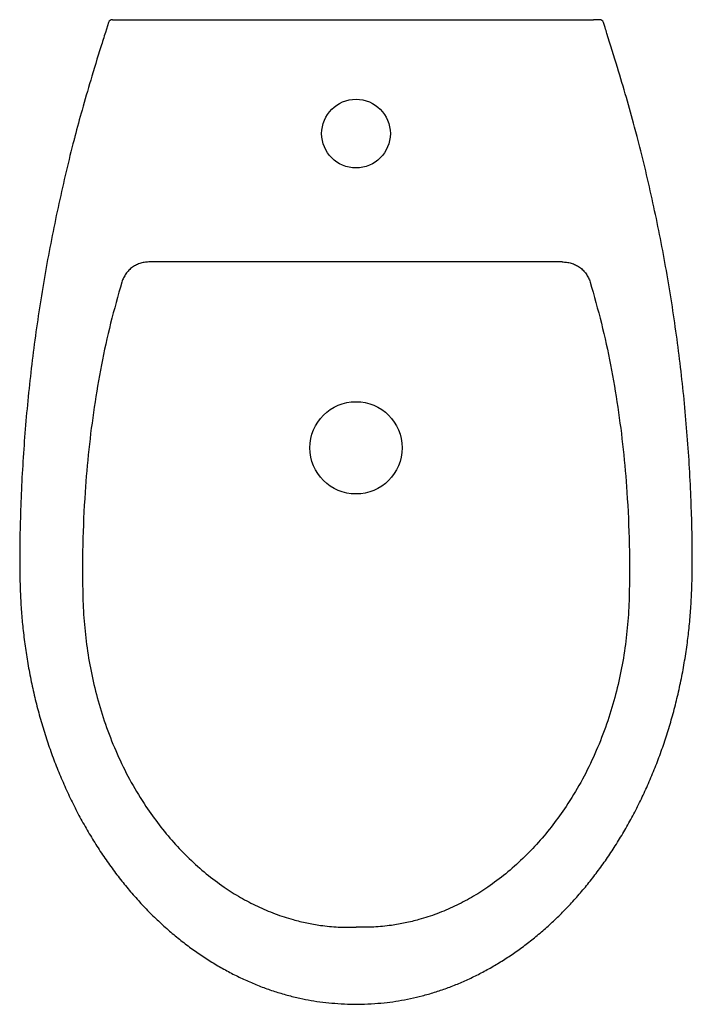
# Model space of a CAD drawing. Header units: millimetres. Extents: x 4582.358 to 4582.701, y 2497.462 to 2497.963.
import ezdxf

# ---------------------------------------------------------------- set-up
doc = ezdxf.new("R2010")
doc.units = ezdxf.units.MM
doc.layers.add('SANINDUSA', color=3, linetype='Continuous')

msp = doc.modelspace()

# ---------------------------------------------------------------- linework, layer by layer
at = {"layer": 'SANINDUSA'}
for p, q in [((4582.408641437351, 2497.963484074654), (4582.650655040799, 2497.963484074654)), ((4582.403579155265, 2497.962102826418), (4582.401968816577, 2497.957027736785)), ((4582.656557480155, 2497.959500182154), (4582.655724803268, 2497.962105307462)), ((4582.634642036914, 2497.840129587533), (4582.424654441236, 2497.840129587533))]:
    msp.add_line(p, q, dxfattribs=at)
for centre, radius in [((4582.529648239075, 2497.905484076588), 0.01749999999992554), ((4582.529648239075, 2497.745484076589), 0.02349999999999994)]:
    msp.add_circle(centre, radius, dxfattribs=at)
for centre, radius, start, end in [((4582.405491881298, 2497.961484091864), 0.001999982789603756, 89.99951813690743, 162.1265908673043), ((4582.653804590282, 2497.961484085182), 0.001999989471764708, 17.80650488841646, 90.00029364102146)]:
    msp.add_arc(centre, radius, start, end, dxfattribs=at)
for points, knots in [([(4582.405496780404, 2497.963484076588), (4582.405484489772, 2497.963484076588), (4582.405495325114, 2497.963484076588), (4582.405561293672, 2497.963484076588), (4582.40561758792, 2497.963484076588), (4582.405770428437, 2497.963484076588), (4582.405866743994, 2497.963484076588), (4582.406099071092, 2497.963484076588), (4582.406232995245, 2497.963484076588), (4582.406529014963, 2497.963484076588), (4582.406693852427, 2497.963484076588), (4582.40704350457, 2497.963484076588), (4582.407227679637, 2497.963484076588), (4582.407614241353, 2497.963484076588), (4582.407817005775, 2497.963484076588), (4582.408224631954, 2497.963484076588), (4582.408431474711, 2497.963484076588), (4582.408641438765, 2497.963484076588)], [0, 0, 0, 0, 0.125, 0.125, 0.25, 0.25, 0.375, 0.375, 0.5, 0.5, 0.625, 0.625, 0.75, 0.75, 0.875, 0.875, 1, 1, 1, 1]), ([(4582.653799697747, 2497.963484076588), (4582.653811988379, 2497.963484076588), (4582.653801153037, 2497.963484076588), (4582.653735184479, 2497.963484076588), (4582.653678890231, 2497.963484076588), (4582.653526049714, 2497.963484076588), (4582.653429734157, 2497.963484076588), (4582.653197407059, 2497.963484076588), (4582.653063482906, 2497.963484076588), (4582.652767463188, 2497.963484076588), (4582.652602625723, 2497.963484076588), (4582.652252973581, 2497.963484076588), (4582.652068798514, 2497.963484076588), (4582.651682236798, 2497.963484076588), (4582.651479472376, 2497.963484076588), (4582.651071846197, 2497.963484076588), (4582.65086500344, 2497.963484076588), (4582.650655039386, 2497.963484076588)], [0, 0, 0, 0, 0.125, 0.125, 0.25, 0.25, 0.375, 0.375, 0.5, 0.5, 0.625, 0.625, 0.75, 0.75, 0.875, 0.875, 1, 1, 1, 1]), ([(4582.672883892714, 2497.903938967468), (4582.672466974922, 2497.905570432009), (4582.670760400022, 2497.912248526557), (4582.667437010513, 2497.923980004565), (4582.662733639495, 2497.939834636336), (4582.659057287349, 2497.951691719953), (4582.656888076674, 2497.958467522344), (4582.656557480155, 2497.959500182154)], [0, 0, 0, 0, 0.0872203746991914, 0.3570202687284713, 0.6314826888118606, 0.943836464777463, 0.9999999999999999, 0.9999999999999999, 0.9999999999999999, 0.9999999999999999]), ([(4582.401968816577, 2497.957027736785), (4582.401188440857, 2497.954579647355), (4582.398608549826, 2497.94648636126), (4582.394602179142, 2497.9333196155), (4582.390150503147, 2497.918082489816), (4582.387592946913, 2497.908468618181), (4582.386389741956, 2497.903945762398)], [0, 0, 0, 0, 0.139322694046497, 0.460595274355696, 0.7462364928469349, 0.9999999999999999, 0.9999999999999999, 0.9999999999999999, 0.9999999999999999]), ([(4582.386397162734, 2497.903943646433), (4582.386252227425, 2497.903405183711), (4582.384664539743, 2497.897506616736), (4582.381921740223, 2497.886171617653), (4582.378193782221, 2497.869943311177), (4582.374807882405, 2497.853647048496), (4582.371726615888, 2497.83730665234), (4582.36896188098, 2497.820922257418), (4582.366509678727, 2497.804495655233), (4582.364371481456, 2497.788032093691), (4582.36254929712, 2497.771547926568), (4582.361045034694, 2497.755063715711), (4582.359859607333, 2497.738583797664), (4582.358989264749, 2497.722105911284), (4582.358474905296, 2497.706655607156), (4582.358243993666, 2497.693000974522), (4582.358284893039, 2497.681514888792), (4582.358573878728, 2497.67144186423), (4582.359099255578, 2497.662230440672), (4582.359880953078, 2497.653343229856), (4582.360973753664, 2497.644561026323), (4582.362381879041, 2497.635520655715), (4582.364103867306, 2497.626440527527), (4582.366158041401, 2497.617322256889), (4582.368505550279, 2497.608358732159), (4582.37114178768, 2497.599549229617), (4582.374064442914, 2497.59091020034), (4582.377264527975, 2497.582452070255), (4582.380729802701, 2497.574194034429), (4582.384449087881, 2497.566156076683), (4582.38840303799, 2497.558372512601), (4582.392592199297, 2497.550838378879), (4582.397007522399, 2497.543553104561), (4582.401645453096, 2497.536521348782), (4582.406481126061, 2497.529775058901), (4582.411497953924, 2497.523329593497), (4582.416682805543, 2497.517193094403), (4582.422024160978, 2497.511371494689), (4582.427511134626, 2497.505868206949), (4582.433134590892, 2497.50068530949), (4582.438886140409, 2497.495823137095), (4582.444758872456, 2497.491281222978), (4582.450746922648, 2497.487058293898), (4582.456838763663, 2497.483156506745), (4582.46300582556, 2497.479587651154), (4582.469229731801, 2497.476358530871), (4582.4754971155, 2497.473468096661), (4582.481814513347, 2497.470908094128), (4582.488179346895, 2497.468675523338), (4582.494589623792, 2497.466766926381), (4582.500769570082, 2497.465248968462), (4582.50680938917, 2497.464050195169), (4582.512725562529, 2497.463196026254), (4582.518950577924, 2497.462592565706), (4582.524598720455, 2497.462245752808), (4582.52822270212, 2497.462169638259), (4582.52964745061, 2497.462139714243)], [0, 0, 0, 0, 0.003142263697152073, 0.03442179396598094, 0.0657058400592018, 0.0969714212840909, 0.1282060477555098, 0.1594032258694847, 0.1905981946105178, 0.221791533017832, 0.2529502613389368, 0.2840480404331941, 0.3150616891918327, 0.3460503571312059, 0.3770258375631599, 0.4021688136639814, 0.4230025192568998, 0.4417458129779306, 0.4589476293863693, 0.4749867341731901, 0.4920100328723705, 0.5088076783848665, 0.526536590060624, 0.5440788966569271, 0.5614673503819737, 0.5787399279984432, 0.5958856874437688, 0.6128485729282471, 0.6296887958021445, 0.6463406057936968, 0.6627461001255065, 0.6788732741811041, 0.6949063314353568, 0.7107389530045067, 0.7263288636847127, 0.7416676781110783, 0.7567529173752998, 0.7715867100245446, 0.7861762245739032, 0.8005320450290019, 0.8146685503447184, 0.8286027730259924, 0.8423543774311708, 0.8559451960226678, 0.8693548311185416, 0.8824919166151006, 0.895442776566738, 0.9082328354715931, 0.9208884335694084, 0.9334372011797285, 0.9459076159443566, 0.9567345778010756, 0.9681236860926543, 0.979575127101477, 0.9919700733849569, 1, 1, 1, 1]), ([(4582.529648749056, 2497.462141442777), (4582.530508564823, 2497.462153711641), (4582.533695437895, 2497.462199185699), (4582.538984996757, 2497.462494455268), (4582.545353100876, 2497.463054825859), (4582.551463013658, 2497.463878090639), (4582.557419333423, 2497.465006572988), (4582.563535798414, 2497.466460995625), (4582.569672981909, 2497.468218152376), (4582.575916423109, 2497.470329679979), (4582.582104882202, 2497.472749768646), (4582.588237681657, 2497.475481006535), (4582.594313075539, 2497.478525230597), (4582.600324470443, 2497.48188317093), (4582.606260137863, 2497.485550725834), (4582.612106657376, 2497.489522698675), (4582.617848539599, 2497.493795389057), (4582.623476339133, 2497.498366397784), (4582.628981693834, 2497.503233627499), (4582.634359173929, 2497.508397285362), (4582.639602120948, 2497.513856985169), (4582.64470307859, 2497.519611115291), (4582.649653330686, 2497.525656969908), (4582.654443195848, 2497.531990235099), (4582.659061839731, 2497.538604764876), (4582.663497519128, 2497.545492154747), (4582.667739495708, 2497.552644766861), (4582.671775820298, 2497.560053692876), (4582.675589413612, 2497.56770603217), (4582.679175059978, 2497.575591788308), (4582.682521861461, 2497.583696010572), (4582.685617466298, 2497.592000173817), (4582.688442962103, 2497.600468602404), (4582.690995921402, 2497.609102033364), (4582.693275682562, 2497.617896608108), (4582.695277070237, 2497.626858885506), (4582.696993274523, 2497.635970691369), (4582.698369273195, 2497.644900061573), (4582.69945902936, 2497.653764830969), (4582.700222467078, 2497.662564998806), (4582.700736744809, 2497.671818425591), (4582.701011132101, 2497.681663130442), (4582.701050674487, 2497.692504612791), (4582.700854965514, 2497.704932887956), (4582.700418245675, 2497.719279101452), (4582.699647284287, 2497.735093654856), (4582.698530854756, 2497.751548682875), (4582.697097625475, 2497.767998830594), (4582.695348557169, 2497.784442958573), (4582.693284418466, 2497.800873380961), (4582.690904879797, 2497.81728589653), (4582.688212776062, 2497.833660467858), (4582.685207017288, 2497.849984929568), (4582.681895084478, 2497.866263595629), (4582.678249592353, 2497.882489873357), (4582.675241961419, 2497.8950541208), (4582.673347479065, 2497.902178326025), (4582.672879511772, 2497.903938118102)], [0, 0, 0, 0, 0.004845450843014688, 0.01795947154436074, 0.0298406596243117, 0.04086253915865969, 0.05268522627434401, 0.06398649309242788, 0.0762796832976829, 0.08864458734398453, 0.1011127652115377, 0.1137103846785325, 0.1264623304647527, 0.139392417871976, 0.1524989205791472, 0.1657676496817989, 0.1792094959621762, 0.1928178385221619, 0.2066113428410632, 0.2206063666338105, 0.2348170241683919, 0.2492543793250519, 0.2639265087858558, 0.2788379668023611, 0.2939893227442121, 0.3093764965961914, 0.3249907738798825, 0.3408396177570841, 0.3569094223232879, 0.3731599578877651, 0.3896443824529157, 0.4063082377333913, 0.4230901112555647, 0.4399405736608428, 0.4570309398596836, 0.4742763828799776, 0.4916778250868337, 0.5092696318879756, 0.5251792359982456, 0.5419988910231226, 0.5590351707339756, 0.5773965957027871, 0.5974897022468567, 0.6201232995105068, 0.6474366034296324, 0.6783657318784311, 0.7093395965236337, 0.740369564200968, 0.7714090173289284, 0.8025206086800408, 0.8336783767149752, 0.8648562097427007, 0.8960254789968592, 0.9272091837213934, 0.9584599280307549, 0.9897389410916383, 1, 1, 1, 1]), ([(4582.424654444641, 2497.840129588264), (4582.423861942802, 2497.840139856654), (4582.423076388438, 2497.840091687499), (4582.421908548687, 2497.839931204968), (4582.42152102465, 2497.839862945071), (4582.420749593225, 2497.839696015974), (4582.420364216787, 2497.839596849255), (4582.419228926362, 2497.839256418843), (4582.418497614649, 2497.83897257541), (4582.417439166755, 2497.838461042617), (4582.417092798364, 2497.838276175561), (4582.41641334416, 2497.83787686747), (4582.416078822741, 2497.837661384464), (4582.415107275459, 2497.83697639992), (4582.414505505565, 2497.836471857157), (4582.413670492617, 2497.835644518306), (4582.413403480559, 2497.835356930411), (4582.412892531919, 2497.834757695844), (4582.41264790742, 2497.834445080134), (4582.411954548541, 2497.833476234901), (4582.411553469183, 2497.832800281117), (4582.410868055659, 2497.831390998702), (4582.410583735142, 2497.830657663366), (4582.410359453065, 2497.829894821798)], [0, 0, 0, 0, 0.1250000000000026, 0.1250000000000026, 0.1875000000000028, 0.1875000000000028, 0.2500000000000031, 0.2500000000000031, 0.3750000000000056, 0.3750000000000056, 0.4375000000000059, 0.4375000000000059, 0.5000000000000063, 0.5000000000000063, 0.6250000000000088, 0.6250000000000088, 0.6875000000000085, 0.6875000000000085, 0.7500000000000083, 0.7500000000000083, 0.8750000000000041, 0.8750000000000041, 1, 1, 1, 1]), ([(4582.63464203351, 2497.840129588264), (4582.635434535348, 2497.840139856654), (4582.636220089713, 2497.840091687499), (4582.637387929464, 2497.839931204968), (4582.637775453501, 2497.839862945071), (4582.638546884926, 2497.839696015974), (4582.638932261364, 2497.839596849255), (4582.640067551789, 2497.839256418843), (4582.640798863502, 2497.83897257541), (4582.641857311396, 2497.838461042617), (4582.642203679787, 2497.838276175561), (4582.642883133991, 2497.83787686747), (4582.64321765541, 2497.837661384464), (4582.644189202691, 2497.83697639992), (4582.644790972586, 2497.836471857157), (4582.645625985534, 2497.835644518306), (4582.645892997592, 2497.835356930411), (4582.646403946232, 2497.834757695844), (4582.646648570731, 2497.834445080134), (4582.64734192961, 2497.833476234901), (4582.647743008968, 2497.832800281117), (4582.648428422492, 2497.831390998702), (4582.648712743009, 2497.830657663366), (4582.648937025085, 2497.829894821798)], [0, 0, 0, 0, 0.1250000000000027, 0.1250000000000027, 0.187500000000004, 0.187500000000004, 0.2500000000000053, 0.2500000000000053, 0.3750000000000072, 0.3750000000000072, 0.4375000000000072, 0.4375000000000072, 0.5000000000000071, 0.5000000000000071, 0.6250000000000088, 0.6250000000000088, 0.6875000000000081, 0.6875000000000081, 0.7500000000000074, 0.7500000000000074, 0.8750000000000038, 0.8750000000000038, 1, 1, 1, 1]), ([(4582.410359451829, 2497.829894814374), (4582.408371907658, 2497.822927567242), (4582.404393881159, 2497.808982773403), (4582.39979061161, 2497.787702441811), (4582.39609867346, 2497.76623702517), (4582.393361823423, 2497.744633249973), (4582.391327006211, 2497.721259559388), (4582.390235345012, 2497.696132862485), (4582.39015890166, 2497.673643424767), (4582.391078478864, 2497.655532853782), (4582.392715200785, 2497.641849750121), (4582.395191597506, 2497.628296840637), (4582.398606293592, 2497.614744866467), (4582.403029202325, 2497.601263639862), (4582.408508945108, 2497.587938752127), (4582.414979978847, 2497.575068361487), (4582.421947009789, 2497.563579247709), (4582.429214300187, 2497.553434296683), (4582.436581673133, 2497.544544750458), (4582.444589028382, 2497.536210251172), (4582.45320351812, 2497.528537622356), (4582.46193727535, 2497.521970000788), (4582.470686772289, 2497.516472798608), (4582.47933240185, 2497.511949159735), (4582.488313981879, 2497.508139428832), (4582.496759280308, 2497.50537870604), (4582.504541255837, 2497.503484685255), (4582.512208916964, 2497.502153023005), (4582.520595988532, 2497.501312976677), (4582.526630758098, 2497.501360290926), (4582.529648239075, 2497.501383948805)], [0, 0, 0, 0, 0.05378154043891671, 0.1076425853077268, 0.1615534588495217, 0.2154577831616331, 0.2692756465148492, 0.3357081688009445, 0.4021399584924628, 0.4361760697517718, 0.4702807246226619, 0.5043777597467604, 0.538403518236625, 0.5739652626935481, 0.6096290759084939, 0.6452773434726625, 0.6808178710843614, 0.7092746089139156, 0.7378613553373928, 0.7664676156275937, 0.7950067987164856, 0.8234233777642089, 0.8474973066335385, 0.8716509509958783, 0.8957933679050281, 0.9198519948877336, 0.9375336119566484, 0.955214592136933, 0.9776065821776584, 1, 1, 1, 1]), ([(4582.648937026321, 2497.829894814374), (4582.650924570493, 2497.822927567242), (4582.654902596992, 2497.808982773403), (4582.659505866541, 2497.787702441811), (4582.663197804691, 2497.76623702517), (4582.665934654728, 2497.744633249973), (4582.66796947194, 2497.721259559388), (4582.669061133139, 2497.696132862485), (4582.66913757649, 2497.673643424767), (4582.668217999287, 2497.655532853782), (4582.666581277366, 2497.641849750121), (4582.664104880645, 2497.628296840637), (4582.660690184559, 2497.614744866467), (4582.656267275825, 2497.601263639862), (4582.650787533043, 2497.587938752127), (4582.644316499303, 2497.575068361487), (4582.637349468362, 2497.563579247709), (4582.630082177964, 2497.553434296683), (4582.622714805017, 2497.544544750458), (4582.614707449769, 2497.536210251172), (4582.606092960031, 2497.528537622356), (4582.5973592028, 2497.521970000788), (4582.588609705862, 2497.516472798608), (4582.579964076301, 2497.511949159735), (4582.570982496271, 2497.508139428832), (4582.562537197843, 2497.50537870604), (4582.554755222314, 2497.503484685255), (4582.547087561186, 2497.502153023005), (4582.538700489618, 2497.501312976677), (4582.532665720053, 2497.501360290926), (4582.529648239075, 2497.501383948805)], [0, 0, 0, 0, 0.05378154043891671, 0.1076425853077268, 0.1615534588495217, 0.2154577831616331, 0.2692756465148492, 0.3357081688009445, 0.4021399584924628, 0.4361760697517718, 0.4702807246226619, 0.5043777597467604, 0.538403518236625, 0.5739652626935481, 0.6096290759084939, 0.6452773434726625, 0.6808178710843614, 0.7092746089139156, 0.7378613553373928, 0.7664676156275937, 0.7950067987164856, 0.8234233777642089, 0.8474973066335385, 0.8716509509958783, 0.8957933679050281, 0.9198519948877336, 0.9375336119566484, 0.955214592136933, 0.9776065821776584, 1, 1, 1, 1])]:
    msp.add_open_spline(points, degree=3, knots=knots, dxfattribs=at)

doc.saveas('drawing.dxf')
